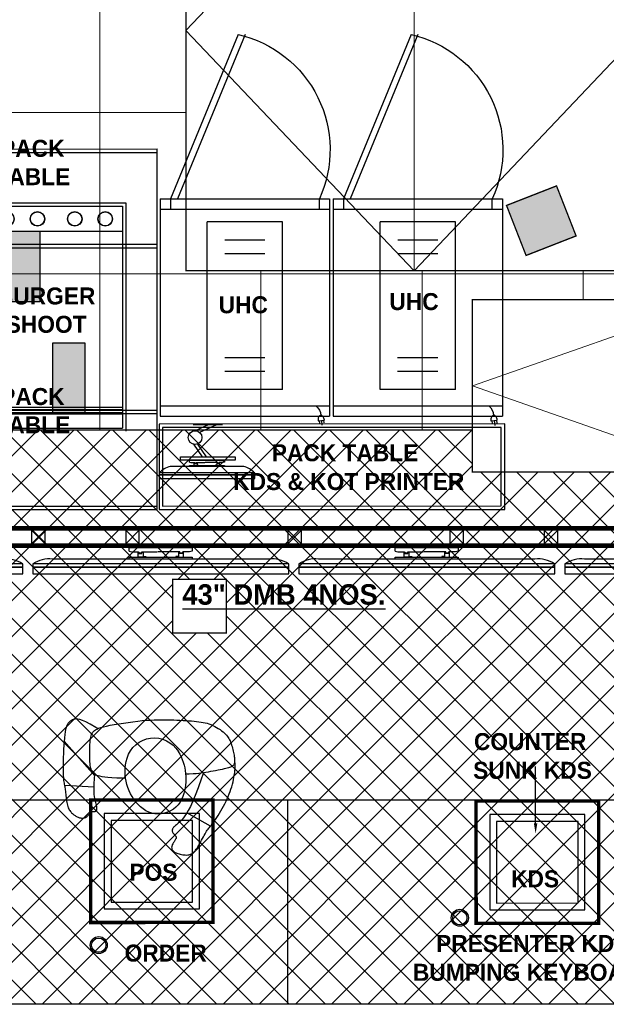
# Model space of a CAD drawing. Header units: millimetres. Extents: x -115221 to 194496, y -122556 to 375476.
# Tile 115 of 169: x 103062 to 105246, y 21552 to 25219. Entities that reach past the tile are written whole.
import ezdxf

# ---------------------------------------------------------------- set-up
doc = ezdxf.new("R2010")
doc.units = ezdxf.units.MM
doc.layers.add('Ceiling', color=6, linetype='Continuous', lineweight=13)
for name, color, linetype in [('FUR R0', 8, 'Continuous'), ('WWDS CEILING', 8, 'Continuous'), ('WWDS FURNITURE LAYOUT', 8, 'Continuous')]:
    doc.layers.add(name, color=color, linetype=linetype)
doc.styles.add('ATTR', font='romans.shx', dxfattribs={"width": 0.8, "height": 0.699999})
doc.styles.add('har', font='GOTHICB.TTF')
pattern_1 = [(45, (-1707285.6, -2853039.39), (-67.351921, 67.351921), []), (135, (-1707285.6, -2853039.39), (-67.351921, -67.351921), [])]

# ---------------------------------------------------------------- blocks, each defined once
blk = doc.blocks.new('Hot Hold')
at = {"layer": 'FUR R0'}
for p, q in [((0, -802.7), (0, 0)), ((0, 0), (625.7, 0)), ((583.1, 17.5), (606.8, 15)), ((587.2, 17.1), (588.3, 27.1)), ((595.4, 16.2), (597.2, 34.2)), ((603.5, 15.4), (604.6, 25.5)), ((625.7, -802.7), (625.7, 0)), ((0, -37.9), (625.7, -37.9)), ((173.8, -98), (173.8, -717.4)), ((451.9, -98), (173.8, -98)), ((451.9, -98), (451.9, -717.4)), ((386.7, -165.1), (238.6, -165.1)), ((386.7, -215.6), (238.6, -215.6)), ((386.7, -599.7), (238.6, -599.7)), ((386.7, -650.2), (238.6, -650.2)), ((451.9, -717.4), (173.8, -717.4)), ((0, -764.8), (625.7, -764.8)), ((37.9, -802.7), (37.9, -764.8)), ((587.8, -764.8), (587.8, -802.7)), ((0, -802.7), (625.7, -802.7)), ((287.9, -1409.4), (37.9, -802.7)), ((313.2, -1409.4), (63.2, -802.7))]:
    blk.add_line(p, q, dxfattribs=at)
blk.add_lwpolyline([(606.8, 15, -0.063324), (605.1, 7.6, -0.07639), (602, 2, -0.107132), (597.4, -1.9, -0.14755), (593, -2.7, -0.14755), (588.9, -1, -0.107132), (585.2, 3.7, -0.07639), (583.3, 9.8, -0.063324), (583.1, 17.5, -0.063324)], format="xyb", dxfattribs=at)
for centre, radius, start, end in [((548.5, -2.3), 44.5, 306.852, 359.4417), ((191.3, -984.2), 436.1, 282.7991, 24.6016)]:
    blk.add_arc(centre, radius, start, end, dxfattribs=at)
blk = doc.blocks.new('wW')
at = {"layer": 'FUR R0'}
h = blk.add_hatch(color=256, dxfattribs=at)
h.dxf.hatch_style = 1
h.paths.add_polyline_path([(31531.51, -4490.81), (31536.21, -4490.81), (31536.21, -4501.19), (31531.51, -4501.19)])
h = blk.add_hatch(color=256, dxfattribs=at)
h.dxf.hatch_style = 1
h.paths.add_polyline_path([(31538.11, -4507.21), (31542.82, -4507.21), (31542.82, -4517.58), (31538.11, -4517.58)])
for p, q in [((31519.4, -4478.73), (31519.4, -4531.72)), ((31553.45, -4531.72), (31553.45, -4478.73)), ((31526.83, -4486.66), (31548.83, -4486.66)), ((31526.83, -4486.66), (31526.83, -4519.74)), ((31527.28, -4487.12), (31548.38, -4487.12)), ((31527.28, -4487.12), (31527.28, -4519.76)), ((31548.38, -4487.12), (31548.38, -4519.76)), ((31548.83, -4486.66), (31548.83, -4520.21)), ((31548.83, -4487.12), (31548.83, -4519.76)), ((31527.28, -4490.81), (31548.38, -4490.81)), ((31527.28, -4516.69), (31548.38, -4516.69)), ((31527.28, -4517.01), (31548.38, -4517.01)), ((31527.28, -4517.47), (31548.38, -4517.47)), ((31527.28, -4517.67), (31548.38, -4517.67)), ((31527.28, -4519.76), (31548.38, -4519.76))]:
    blk.add_line(p, q, dxfattribs=at)
for points in [[(31553.45, -4493.29), (31519.4, -4493.29), (31519.4, -4478.73), (31553.45, -4478.73)], [(31553.45, -4492.79), (31519.9, -4492.79), (31519.9, -4479.23), (31553.45, -4479.23)], [(31553.45, -4517.17), (31519.4, -4517.17), (31519.4, -4531.72), (31553.45, -4531.72)], [(31553.45, -4517.67), (31519.81, -4517.67), (31519.81, -4531.22), (31553.45, -4531.22)]]:
    blk.add_lwpolyline(points, dxfattribs=at)
for points in [[(31526.83, -4519.74), (31524.94, -4519.74), (31524.94, -4488.92), (31526.83, -4488.92)], [(31531.51, -4490.81), (31536.21, -4490.81), (31536.21, -4501.19), (31531.51, -4501.19)], [(31538.11, -4507.21), (31542.82, -4507.21), (31542.82, -4517.58), (31538.11, -4517.58)]]:
    blk.add_lwpolyline(points, close=True, dxfattribs=at)
for centre, radius in [((31531.37, -4489.01), 1.07), ((31531.37, -4489.01), 1.03), ((31535.86, -4489.01), 1.07), ((31535.86, -4489.01), 1.03), ((31541.34, -4489.01), 1.07), ((31541.34, -4489.01), 1.03), ((31545.83, -4489.01), 1.07), ((31545.83, -4489.01), 1.03), ((31529.26, -4495.01), 1.07), ((31529.26, -4495.01), 1.03)]:
    blk.add_circle(centre, radius, dxfattribs=at)
at = {"layer": 'FUR R0', "char_height": 2.5, "attachment_point": 9, "style": 'har'}
for s, insert, width in [('\\pxqc;{\\fCentury Gothic|b1|i0|c0|p34;\\C0;PACK TABLE}', (31544.93, -4484.05, 0), 19.6341), ('\\pxqc;{\\fCentury Gothic|b1|i0|c0|p34;BURGER SHOOT}', (31549.89, -4505.79, 0), 25.512), ('\\pxqc;{\\fCentury Gothic|b1|i0|c0|p34;\\C0;PACK TABLE}', (31544.93, -4520.54, 0), 19.6341)]:
    blk.add_mtext(s, dxfattribs=dict(at, insert=insert, width=width))
blk = doc.blocks.new('JSDJNB')
at = {"layer": 'FUR R0'}
h = blk.add_hatch(dxfattribs=at)
h.set_pattern_fill('ANSI31', color=256, angle=90)
h.set_pattern_definition([(135, (184504.06984, -52712.82564), (-0.08838834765, -0.08838834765), [])])
h.paths.add_polyline_path([(255108.09, -67411.99), (255108.09, -67409.99), (254955.77, -67409.99), (254955.77, -67411.99)], flags=16)
h.paths.add_polyline_path([(255108.59, -67412.49), (255108.59, -67409.49), (254955.27, -67409.49), (254955.27, -67412.49)])
for p, q in [((255007.67, -67413.07), (255007.67, -67412.54)), ((255007.67, -67412.54), (255016.93, -67412.54)), ((255016.93, -67412.54), (255016.93, -67413.07)), ((255046.67, -67413.07), (255046.67, -67412.54)), ((255046.67, -67412.54), (255055.93, -67412.54)), ((255055.93, -67412.54), (255055.93, -67413.07)), ((255028.16, -67414.23), (254996.44, -67414.23)), ((255067.16, -67414.23), (255035.44, -67414.23)), ((255106.16, -67414.23), (255074.44, -67414.23))]:
    blk.add_line(p, q, dxfattribs=at)
for points in [[(255108.59, -67412.49), (255108.59, -67409.49), (254955.27, -67409.49), (254955.27, -67412.49)], [(255108.09, -67411.99), (255108.09, -67409.99), (254955.77, -67409.99), (254955.77, -67411.99)], [(254995.35, -67409.99), (254993.35, -67409.99), (254993.35, -67411.99), (254995.35, -67411.99)], [(255009.16, -67409.99), (255007.16, -67409.99), (255007.16, -67411.99), (255009.16, -67411.99)], [(255032.93, -67409.99), (255030.93, -67409.99), (255030.93, -67411.99), (255032.93, -67411.99)], [(255056.7, -67409.99), (255054.7, -67409.99), (255054.7, -67411.99), (255056.7, -67411.99)], [(255070.51, -67409.99), (255068.51, -67409.99), (255068.51, -67411.99), (255070.51, -67411.99)], [(254992.06, -67414.93), (254954.55, -67414.93), (254954.55, -67415.41), (254992.06, -67415.41)], [(255031.06, -67414.93), (254993.55, -67414.93), (254993.55, -67415.41), (255031.06, -67415.41)], [(255016.93, -67414.23), (255007.67, -67414.23), (255007.67, -67413.95), (255016.93, -67413.95)], [(255070.06, -67414.93), (255032.55, -67414.93), (255032.55, -67415.41), (255070.06, -67415.41)], [(255055.93, -67414.23), (255046.67, -67414.23), (255046.67, -67413.95), (255055.93, -67413.95)], [(255109.06, -67414.93), (255071.55, -67414.93), (255071.55, -67415.41), (255109.06, -67415.41)], [(254954.55, -67415.41), (254954.55, -67416.38), (254992.06, -67416.38), (254992.06, -67415.41)], [(254993.55, -67415.41), (254993.55, -67416.38), (255031.06, -67416.38), (255031.06, -67415.41)], [(255032.55, -67415.41), (255032.55, -67416.38), (255070.06, -67416.38), (255070.06, -67415.41)], [(255071.55, -67415.41), (255071.55, -67416.38), (255109.06, -67416.38), (255109.06, -67415.41)]]:
    blk.add_lwpolyline(points, close=True, dxfattribs=at)
for points in [[(254993.35, -67409.99), (254995.35, -67411.99)], [(254995.35, -67409.99), (254993.35, -67411.99)], [(255007.16, -67409.99), (255009.16, -67411.99)], [(255009.16, -67409.99), (255007.16, -67411.99)], [(255030.93, -67409.99), (255032.93, -67411.99)], [(255032.93, -67409.99), (255030.93, -67411.99)], [(255054.7, -67409.99), (255056.7, -67411.99)], [(255056.7, -67409.99), (255054.7, -67411.99)], [(255068.51, -67409.99), (255070.51, -67411.99)], [(255070.51, -67409.99), (255068.51, -67411.99)], [(255007.67, -67413.07), (255008.08, -67413.18), (255009.06, -67413.18), (255009.06, -67413.26), (255009.19, -67413.26), (255009.19, -67413.31), (255009.06, -67413.31), (255009.06, -67413.38), (255009.52, -67413.38), (255009.52, -67413.31), (255009.44, -67413.31), (255009.44, -67413.26), (255009.52, -67413.26), (255009.52, -67413.18), (255011.78, -67413.18)], [(255008.97, -67413.95), (255008.97, -67413.22), (255009.05, -67413.22), (255009.05, -67413.28), (255009.17, -67413.28), (255009.17, -67413.3), (255009.05, -67413.3), (255009.05, -67413.39), (255009.54, -67413.39), (255009.54, -67413.31), (255009.45, -67413.31), (255009.45, -67413.27), (255009.54, -67413.27), (255009.54, -67413.2), (255009.7, -67413.2), (255009.7, -67413.87), (255010.1, -67413.87), (255010.1, -67413.95), (255008.97, -67413.95)], [(255016.93, -67413.07), (255016.52, -67413.18), (255015.54, -67413.18), (255015.54, -67413.26), (255015.42, -67413.26), (255015.42, -67413.31), (255015.54, -67413.31), (255015.54, -67413.38), (255015.08, -67413.38), (255015.08, -67413.31), (255015.16, -67413.31), (255015.16, -67413.26), (255015.08, -67413.26), (255015.08, -67413.18), (255011.86, -67413.18)], [(255015.64, -67413.95), (255015.64, -67413.22), (255015.56, -67413.22), (255015.56, -67413.28), (255015.43, -67413.28), (255015.43, -67413.3), (255015.56, -67413.3), (255015.56, -67413.39), (255015.06, -67413.39), (255015.06, -67413.31), (255015.15, -67413.31), (255015.15, -67413.27), (255015.06, -67413.27), (255015.06, -67413.2), (255014.91, -67413.2), (255014.91, -67413.87), (255014.5, -67413.87), (255014.5, -67413.95), (255015.64, -67413.95)], [(255046.67, -67413.07), (255047.08, -67413.18), (255048.06, -67413.18), (255048.06, -67413.26), (255048.19, -67413.26), (255048.19, -67413.31), (255048.06, -67413.31), (255048.06, -67413.38), (255048.52, -67413.38), (255048.52, -67413.31), (255048.44, -67413.31), (255048.44, -67413.26), (255048.52, -67413.26), (255048.52, -67413.18), (255050.78, -67413.18)], [(255047.97, -67413.95), (255047.97, -67413.22), (255048.05, -67413.22), (255048.05, -67413.28), (255048.17, -67413.28), (255048.17, -67413.3), (255048.05, -67413.3), (255048.05, -67413.39), (255048.54, -67413.39), (255048.54, -67413.31), (255048.45, -67413.31), (255048.45, -67413.27), (255048.54, -67413.27), (255048.54, -67413.2), (255048.7, -67413.2), (255048.7, -67413.87), (255049.1, -67413.87), (255049.1, -67413.95), (255047.97, -67413.95)], [(255055.93, -67413.07), (255055.52, -67413.18), (255054.54, -67413.18), (255054.54, -67413.26), (255054.42, -67413.26), (255054.42, -67413.31), (255054.54, -67413.31), (255054.54, -67413.38), (255054.08, -67413.38), (255054.08, -67413.31), (255054.16, -67413.31), (255054.16, -67413.26), (255054.08, -67413.26), (255054.08, -67413.18), (255050.86, -67413.18)], [(255054.64, -67413.95), (255054.64, -67413.22), (255054.56, -67413.22), (255054.56, -67413.28), (255054.43, -67413.28), (255054.43, -67413.3), (255054.56, -67413.3), (255054.56, -67413.39), (255054.06, -67413.39), (255054.06, -67413.31), (255054.15, -67413.31), (255054.15, -67413.27), (255054.06, -67413.27), (255054.06, -67413.2), (255053.91, -67413.2), (255053.91, -67413.87), (255053.5, -67413.87), (255053.5, -67413.95), (255054.64, -67413.95)]]:
    blk.add_lwpolyline(points, dxfattribs=at)
for centre, start, end in [((254989.64, -67418.56), 56.4114, 96.3564), ((254995.96, -67418.56), 83.6436, 123.5886), ((255028.64, -67418.56), 56.4114, 96.3564), ((255034.96, -67418.56), 83.6436, 123.5886), ((255067.64, -67418.56), 56.4114, 96.3564), ((255073.96, -67418.56), 83.6436, 123.5886)]:
    blk.add_arc(centre, 4.36, start, end, dxfattribs=at)
at = {"layer": 'FUR R0', "style": 'har'}
blk.add_text('%%U43" DMB 4NOS.', height=3, dxfattribs=at).set_placement((255015.47, -67420.92))
blk = doc.blocks.new('sd sd fsd')
at = {"layer": 'FUR R0'}
for p, q in [((-562151.56, -31360.39), (-562165.56, -31360.39)), ((-562165.56, -31360.39), (-562165.56, -31360.93)), ((-562151.56, -31360.93), (-562165.56, -31360.93)), ((-562165.56, -31360.93), (-562165.56, -31361.2)), ((-562165.56, -31360.93), (-562151.56, -31360.93)), ((-562165.56, -31361.2), (-562151.56, -31361.2)), ((-562151.56, -31360.93), (-562151.56, -31360.39)), ((-562151.56, -31361.2), (-562151.56, -31360.93)), ((-562163.95, -31362.14), (-562153.18, -31362.14)), ((-562161.15, -31362.14), (-562155.98, -31362.14)), ((-562161.15, -31362.3), (-562161.15, -31362.14)), ((-562155.98, -31362.3), (-562161.15, -31362.3)), ((-562161.15, -31362.79), (-562160.92, -31362.73)), ((-562161.15, -31363.08), (-562161.15, -31362.79)), ((-562160.92, -31362.73), (-562160.37, -31362.73)), ((-562160.42, -31362.3), (-562160.42, -31362.71)), ((-562159.79, -31362.3), (-562160.42, -31362.3)), ((-562160.42, -31362.71), (-562160.38, -31362.71)), ((-562160.38, -31362.66), (-562160.38, -31362.61)), ((-562160.38, -31362.61), (-562160.1, -31362.61)), ((-562160.31, -31362.66), (-562160.38, -31362.66)), ((-562160.38, -31362.71), (-562160.38, -31362.67)), ((-562160.38, -31362.67), (-562160.31, -31362.67)), ((-562160.37, -31362.65), (-562160.37, -31362.62)), ((-562160.37, -31362.62), (-562160.11, -31362.62)), ((-562160.3, -31362.65), (-562160.37, -31362.65)), ((-562160.37, -31362.73), (-562160.37, -31362.68)), ((-562160.37, -31362.68), (-562160.3, -31362.68)), ((-562160.31, -31362.67), (-562160.31, -31362.66)), ((-562160.3, -31362.68), (-562160.3, -31362.65)), ((-562160.11, -31362.65), (-562160.16, -31362.65)), ((-562160.16, -31362.65), (-562160.16, -31362.68)), ((-562160.16, -31362.68), (-562160.11, -31362.68)), ((-562160.1, -31362.66), (-562160.15, -31362.66)), ((-562160.15, -31362.66), (-562160.15, -31362.67)), ((-562160.15, -31362.67), (-562160.1, -31362.67)), ((-562160.11, -31362.62), (-562160.11, -31362.65)), ((-562160.11, -31362.68), (-562160.11, -31362.73)), ((-562160.11, -31362.73), (-562158.31, -31362.73)), ((-562160.1, -31362.61), (-562160.1, -31362.66)), ((-562160.1, -31362.67), (-562160.1, -31362.72)), ((-562160.1, -31362.72), (-562160.02, -31362.72)), ((-562160.02, -31362.72), (-562160.02, -31362.34)), ((-562160.02, -31362.34), (-562159.79, -31362.34)), ((-562159.79, -31362.34), (-562159.79, -31362.3)), ((-562157.01, -31362.73), (-562158.27, -31362.73)), ((-562157.33, -31362.34), (-562157.33, -31362.3)), ((-562157.33, -31362.3), (-562156.7, -31362.3)), ((-562157.11, -31362.34), (-562157.33, -31362.34)), ((-562157.11, -31362.72), (-562157.11, -31362.34)), ((-562157.02, -31362.72), (-562157.11, -31362.72)), ((-562156.74, -31362.61), (-562157.02, -31362.61)), ((-562157.02, -31362.61), (-562157.02, -31362.66)), ((-562157.02, -31362.66), (-562156.97, -31362.66)), ((-562156.97, -31362.67), (-562157.02, -31362.67)), ((-562157.02, -31362.67), (-562157.02, -31362.72)), ((-562156.75, -31362.62), (-562157.01, -31362.62)), ((-562157.01, -31362.62), (-562157.01, -31362.65)), ((-562157.01, -31362.65), (-562156.96, -31362.65)), ((-562156.96, -31362.68), (-562157.01, -31362.68)), ((-562157.01, -31362.68), (-562157.01, -31362.73)), ((-562156.97, -31362.66), (-562156.97, -31362.67)), ((-562156.96, -31362.65), (-562156.96, -31362.68)), ((-562156.82, -31362.68), (-562156.82, -31362.65)), ((-562156.82, -31362.65), (-562156.75, -31362.65)), ((-562156.75, -31362.68), (-562156.82, -31362.68)), ((-562156.81, -31362.67), (-562156.81, -31362.66)), ((-562156.81, -31362.66), (-562156.74, -31362.66)), ((-562156.74, -31362.67), (-562156.81, -31362.67)), ((-562156.75, -31362.65), (-562156.75, -31362.62)), ((-562156.75, -31362.73), (-562156.75, -31362.68)), ((-562156.21, -31362.73), (-562156.75, -31362.73)), ((-562156.74, -31362.66), (-562156.74, -31362.61)), ((-562156.74, -31362.71), (-562156.74, -31362.67)), ((-562156.7, -31362.71), (-562156.74, -31362.71)), ((-562156.7, -31362.3), (-562156.7, -31362.71)), ((-562155.98, -31362.79), (-562156.21, -31362.73)), ((-562155.98, -31362.14), (-562155.98, -31362.3)), ((-562155.98, -31362.79), (-562155.98, -31363.08)), ((-562162.7, -31363.08), (-562154.7, -31363.08)), ((-562162.7, -31363.58), (-562162.7, -31363.08)), ((-562154.7, -31363.58), (-562162.7, -31363.58)), ((-562155.98, -31363.08), (-562161.15, -31363.08)), ((-562157.18, -31365.44), (-562158.44, -31363.58)), ((-562156.6, -31365.41), (-562157.84, -31363.58)), ((-562154.7, -31363.08), (-562154.7, -31363.58)), ((-562159.94, -31368.27), (-562157.48, -31367.13)), ((-562160.86, -31368.27), (-562156.56, -31368.27)), ((-562160.86, -31368.27), (-562156.56, -31368.27)), ((-562158.75, -31368.27), (-562156.83, -31367.38))]:
    blk.add_line(p, q, dxfattribs=at)
blk.add_circle((-562156.82, -31366.38), 1, dxfattribs=at)
for centre, start, end in [((-562163.28, -31359.15), 221.9552, 257.5319), ((-562153.84, -31359.15), 282.4681, 318.0448)]:
    blk.add_arc(centre, 3.06, start, end, dxfattribs=at)
blk = doc.blocks.new('Person 8 Man Standing PV')
for p, q in [((-2.09, 11.48), (-1.76, 11.53)), ((-1.76, 11.53), (-1.43, 11.57)), ((-1.43, 11.57), (-1.11, 11.6)), ((-1.11, 11.6), (-0.78, 11.62)), ((-0.78, 11.62), (-0.45, 11.61)), ((-0.45, 11.61), (-0.08, 11.54)), ((-0.1, 11.52), (-0.21, 11.51)), ((0.03, 11.52), (-0.1, 11.52)), ((-0.08, 11.54), (-0.04, 11.52)), ((0.16, 11.52), (0.03, 11.52)), ((0.31, 11.52), (0.16, 11.52)), ((0.47, 11.5), (0.31, 11.52)), ((-6.62, 9.91), (-6.26, 10.1)), ((-6.26, 10.1), (-5.91, 10.28)), ((-5.91, 10.28), (-5.55, 10.44)), ((-5.55, 10.44), (-5.19, 10.6)), ((-5.19, 10.6), (-4.83, 10.74)), ((-4.83, 10.74), (-4.48, 10.87)), ((-4.48, 10.87), (-4.12, 10.99)), ((-4.12, 10.99), (-3.78, 11.1)), ((-3.78, 11.1), (-3.43, 11.2)), ((-3.43, 11.2), (-3.09, 11.29)), ((-3.09, 11.29), (-2.75, 11.36)), ((-2.75, 11.36), (-2.42, 11.43)), ((-2.42, 11.43), (-2.09, 11.48)), ((-1.12, 10.23), (-1.18, 9.99)), ((-1.07, 10.44), (-1.12, 10.23)), ((-1.02, 10.62), (-1.07, 10.44)), ((-0.96, 10.78), (-1.02, 10.62)), ((-0.91, 10.91), (-0.96, 10.78)), ((-0.86, 11.03), (-0.91, 10.91)), ((-0.8, 11.13), (-0.86, 11.03)), ((-0.75, 11.22), (-0.8, 11.13)), ((-0.69, 11.29), (-0.75, 11.22)), ((-0.62, 11.35), (-0.69, 11.29)), ((-0.56, 11.4), (-0.62, 11.35)), ((-0.48, 11.44), (-0.56, 11.4)), ((-0.4, 11.47), (-0.48, 11.44)), ((-0.31, 11.49), (-0.4, 11.47)), ((-0.21, 11.51), (-0.31, 11.49)), ((0.63, 11.48), (0.47, 11.5)), ((0.82, 11.46), (0.63, 11.48)), ((1.01, 11.42), (0.82, 11.46)), ((1.21, 11.38), (1.01, 11.42)), ((1.43, 11.33), (1.21, 11.38)), ((1.65, 11.28), (1.43, 11.33)), ((1.87, 11.22), (1.65, 11.28)), ((2.09, 11.15), (1.87, 11.22)), ((2.31, 11.09), (2.09, 11.15)), ((2.52, 11.01), (2.31, 11.09)), ((2.72, 10.94), (2.52, 11.01)), ((2.91, 10.86), (2.72, 10.94)), ((3.09, 10.78), (2.91, 10.86)), ((3.26, 10.69), (3.09, 10.78)), ((3.42, 10.59), (3.26, 10.69)), ((3.58, 10.48), (3.42, 10.59)), ((3.74, 10.35), (3.58, 10.48)), ((3.9, 10.2), (3.74, 10.35)), ((4.06, 10.03), (3.9, 10.2)), ((-8.84, 8.53), (-8.58, 8.71)), ((-8.58, 8.71), (-8.3, 8.9)), ((-8.3, 8.9), (-7.99, 9.1)), ((-7.99, 9.1), (-7.67, 9.31)), ((-7.67, 9.31), (-7.33, 9.52)), ((-7.33, 9.52), (-6.98, 9.72)), ((-6.98, 9.72), (-6.62, 9.91)), ((-1.44, 8.75), (-1.5, 8.39)), ((-1.37, 9.1), (-1.44, 8.75)), ((-1.31, 9.42), (-1.37, 9.1)), ((-1.24, 9.72), (-1.31, 9.42)), ((-1.18, 9.99), (-1.24, 9.72)), ((4.23, 9.84), (4.06, 10.03)), ((4.4, 9.62), (4.23, 9.84)), ((4.57, 9.39), (4.4, 9.62)), ((4.73, 9.14), (4.57, 9.39)), ((4.89, 8.88), (4.73, 9.14)), ((5.04, 8.61), (4.89, 8.88)), ((-10.68, 7.2), (-10.48, 7.31)), ((-10.48, 7.31), (-10.3, 7.43)), ((-10.3, 7.43), (-10.14, 7.53)), ((-10.14, 7.53), (-9.99, 7.64)), ((-9.99, 7.64), (-9.86, 7.74)), ((-9.86, 7.74), (-9.73, 7.85)), ((-9.73, 7.85), (-9.59, 7.96)), ((-9.59, 7.96), (-9.44, 8.08)), ((-9.53, 8.01), (-7.59, 4.55)), ((-9.44, 8.08), (-9.27, 8.21)), ((-9.27, 8.21), (-9.07, 8.36)), ((-9.07, 8.36), (-8.84, 8.53)), ((-1.69, 7.3), (-1.75, 6.96)), ((-1.63, 7.66), (-1.69, 7.3)), ((-1.57, 8.02), (-1.63, 7.66)), ((-1.5, 8.39), (-1.57, 8.02)), ((5.18, 8.34), (5.04, 8.61)), ((5.3, 8.06), (5.18, 8.34)), ((5.4, 7.78), (5.3, 8.06)), ((5.49, 7.5), (5.4, 7.78)), ((5.57, 7.22), (5.49, 7.5)), ((5.63, 6.92), (5.57, 7.22)), ((-13.16, 5.73), (-13.04, 5.82)), ((-13.04, 5.82), (-12.9, 5.92)), ((-12.9, 5.92), (-12.75, 6.02)), ((-12.75, 6.02), (-12.59, 6.13)), ((-12.59, 6.13), (-12.42, 6.23)), ((-12.42, 6.23), (-12.23, 6.34)), ((-12.23, 6.34), (-12.03, 6.46)), ((-12.03, 6.46), (-11.81, 6.58)), ((-11.81, 6.58), (-11.59, 6.7)), ((-11.59, 6.7), (-11.36, 6.82)), ((-11.36, 6.82), (-11.13, 6.95)), ((-11.13, 6.95), (-10.9, 7.07)), ((-10.9, 7.07), (-10.68, 7.2)), ((-5.07, 5.76), (-5.97, 5.38)), ((-3.94, 6.2), (-5.07, 5.76)), ((-2.55, 6.7), (-3.94, 6.2)), ((-1.75, 6.98), (-2.55, 6.7)), ((-1.88, 5.91), (-1.91, 5.44)), ((-1.84, 6.29), (-1.88, 5.91)), ((-1.8, 6.63), (-1.84, 6.29)), ((-1.75, 6.96), (-1.8, 6.63)), ((5.68, 6.62), (5.63, 6.92)), ((5.73, 6.3), (5.68, 6.62)), ((5.77, 5.96), (5.73, 6.3)), ((5.8, 5.61), (5.77, 5.96)), ((-13.77, 4.49), (-13.76, 4.66)), ((-13.76, 4.31), (-13.77, 4.49)), ((-13.76, 4.66), (-13.74, 4.81)), ((-13.74, 4.81), (-13.71, 4.95)), ((-13.71, 4.95), (-13.66, 5.08)), ((-13.66, 5.08), (-13.61, 5.2)), ((-13.61, 5.2), (-13.54, 5.32)), ((-13.54, 5.32), (-13.46, 5.42)), ((-13.46, 5.42), (-13.37, 5.53)), ((-13.37, 5.53), (-13.27, 5.63)), ((-13.27, 5.63), (-13.16, 5.73)), ((-7.69, 4.49), (-8.05, 4.25)), ((-7.25, 4.75), (-7.69, 4.49)), ((-6.69, 5.05), (-7.25, 4.75)), ((-5.97, 5.38), (-6.69, 5.05)), ((-1.94, 4.87), (-1.95, 4.37)), ((-1.91, 5.44), (-1.94, 4.87)), ((5.84, 5.23), (5.8, 5.61)), ((5.87, 4.83), (5.84, 5.23)), ((5.9, 4.42), (5.87, 4.83)), ((5.92, 3.99), (5.9, 4.42)), ((-13.75, 4.12), (-13.76, 4.31)), ((-13.73, 3.94), (-13.75, 4.12)), ((-13.7, 3.75), (-13.73, 3.94)), ((-13.66, 3.57), (-13.7, 3.75)), ((-13.61, 3.39), (-13.66, 3.57)), ((-13.56, 3.23), (-13.61, 3.39)), ((-13.51, 3.08), (-13.56, 3.23)), ((-13.45, 2.95), (-13.51, 3.08)), ((-13.39, 2.84), (-13.45, 2.95)), ((-11.47, 2.89), (-11.55, 2.85)), ((-11.4, 2.93), (-11.47, 2.89)), ((-11.33, 2.96), (-11.4, 2.93)), ((-11.26, 2.98), (-11.33, 2.96)), ((-11.2, 2.98), (-11.26, 2.98)), ((-11.15, 2.98), (-11.2, 2.98)), ((-11.09, 2.97), (-11.15, 2.98)), ((-11.04, 2.95), (-11.09, 2.97)), ((-10.99, 2.91), (-11.04, 2.95)), ((-10.94, 2.87), (-10.99, 2.91)), ((-9.45, 2.88), (-9.54, 2.78)), ((-9.35, 3), (-9.45, 2.88)), ((-9.25, 3.14), (-9.35, 3)), ((-9.12, 3.29), (-9.25, 3.14)), ((-8.98, 3.45), (-9.12, 3.29)), ((-8.8, 3.63), (-8.98, 3.45)), ((-8.6, 3.82), (-8.8, 3.63)), ((-8.35, 4.03), (-8.6, 3.82)), ((-8.05, 4.25), (-8.35, 4.03)), ((5.95, 3.54), (5.92, 3.99)), ((5.97, 3.09), (5.95, 3.54)), ((5.99, 2.64), (5.97, 3.09)), ((-13.33, 2.73), (-13.39, 2.84)), ((-13.26, 2.64), (-13.33, 2.73)), ((-13.19, 2.57), (-13.26, 2.64)), ((-13.12, 2.5), (-13.19, 2.57)), ((-13.04, 2.44), (-13.12, 2.5)), ((-12.97, 2.4), (-13.04, 2.44)), ((-12.89, 2.36), (-12.97, 2.4)), ((-12.81, 2.33), (-12.89, 2.36)), ((-12.72, 2.32), (-12.81, 2.33)), ((-12.64, 2.31), (-12.72, 2.32)), ((-12.55, 2.32), (-12.64, 2.31)), ((-12.45, 2.34), (-12.55, 2.32)), ((-12.36, 2.37), (-12.45, 2.34)), ((-12.26, 2.41), (-12.36, 2.37)), ((-12.15, 2.47), (-12.26, 2.41)), ((-12.05, 2.53), (-12.15, 2.47)), ((-11.94, 2.59), (-12.05, 2.53)), ((-11.84, 2.66), (-11.94, 2.59)), ((-11.74, 2.73), (-11.84, 2.66)), ((-11.64, 2.79), (-11.74, 2.73)), ((-11.55, 2.85), (-11.64, 2.79)), ((-10.89, 2.83), (-10.94, 2.87)), ((-10.84, 2.77), (-10.89, 2.83)), ((-10.78, 2.72), (-10.84, 2.77)), ((-10.73, 2.67), (-10.78, 2.72)), ((-10.68, 2.61), (-10.73, 2.67)), ((-10.62, 2.56), (-10.68, 2.61)), ((-10.56, 2.52), (-10.62, 2.56)), ((-10.5, 2.48), (-10.56, 2.52)), ((-10.43, 2.44), (-10.5, 2.48)), ((-10.37, 2.42), (-10.43, 2.44)), ((-10.3, 2.4), (-10.37, 2.42)), ((-10.23, 2.39), (-10.3, 2.4)), ((-10.16, 2.39), (-10.23, 2.39)), ((-10.09, 2.4), (-10.16, 2.39)), ((-10.02, 2.42), (-10.09, 2.4)), ((-9.94, 2.45), (-10.02, 2.42)), ((-9.87, 2.49), (-9.94, 2.45)), ((-9.79, 2.54), (-9.87, 2.49)), ((-9.71, 2.61), (-9.79, 2.54)), ((-9.63, 2.68), (-9.71, 2.61)), ((-9.54, 2.78), (-9.63, 2.68)), ((6, 2.18), (5.99, 2.64)), ((6.02, 1.72), (6, 2.18)), ((6.02, 1.25), (6.02, 1.72)), ((6, -0.24), (6.02, 0.28)), ((6.02, 0.77), (6.02, 1.25)), ((6.02, 0.28), (6.02, 0.77)), ((5.88, -1.98), (5.93, -1.36)), ((5.93, -1.36), (5.97, -0.78)), ((5.97, -0.78), (6, -0.24)), ((5.72, -3.33), (5.81, -2.64)), ((5.81, -2.64), (5.88, -1.98)), ((5.53, -4.74), (5.63, -4.04)), ((5.63, -4.04), (5.72, -3.33)), ((-2.56, -4.42), (-2.55, -4.86)), ((-2.55, -4.86), (-2.52, -5.71)), ((-2.52, -5.71), (-2.48, -6.42)), ((5.31, -6.07), (5.42, -5.42)), ((5.42, -5.42), (5.53, -4.74)), ((-2.48, -6.42), (-2.43, -7)), ((-2.43, -7), (-2.37, -7.47)), ((5.09, -7.2), (5.2, -6.67)), ((5.2, -6.67), (5.31, -6.07)), ((-7.2, -8.64), (-7.14, -8.62)), ((-7.14, -8.62), (-7.06, -8.61)), ((-7.06, -8.61), (-6.97, -8.6)), ((-6.97, -8.6), (-6.88, -8.6)), ((-6.88, -8.6), (-6.78, -8.61)), ((-6.78, -8.61), (-6.67, -8.63)), ((-6.67, -8.63), (-6.55, -8.66)), ((-2.37, -7.47), (-2.32, -7.85)), ((-2.32, -7.85), (-2.25, -8.16)), ((-2.25, -8.16), (-2.19, -8.4)), ((-2.19, -8.4), (-2.13, -8.61)), ((-2.13, -8.61), (-2.07, -8.77)), ((4.54, -8.82), (4.66, -8.61)), ((4.66, -8.61), (4.77, -8.35)), ((4.72, -8.47), (4.9, -8.77)), ((4.77, -8.35), (4.87, -8.04)), ((4.87, -8.04), (4.98, -7.66)), ((4.98, -7.66), (5.09, -7.2)), ((-8.16, -10.09), (-8.1, -10.02)), ((-8.1, -10.02), (-8.04, -9.96)), ((-8.04, -9.96), (-7.97, -9.9)), ((-7.97, -9.9), (-7.9, -9.84)), ((-7.9, -9.84), (-7.82, -9.79)), ((-7.82, -9.79), (-7.75, -9.74)), ((-7.75, -9.74), (-7.68, -9.7)), ((-7.68, -9.7), (-7.62, -9.65)), ((-7.62, -9.65), (-7.56, -9.61)), ((-7.56, -9.61), (-7.52, -9.56)), ((-7.52, -9.56), (-7.48, -9.52)), ((-7.48, -9.52), (-7.45, -9.47)), ((-7.45, -9.47), (-7.43, -9.42)), ((-7.43, -9.42), (-7.41, -9.37)), ((-7.41, -9.37), (-7.4, -9.32)), ((-7.4, -8.96), (-7.38, -8.91)), ((-7.4, -9.03), (-7.4, -8.96)), ((-7.39, -9.09), (-7.4, -9.03)), ((-7.4, -9.32), (-7.39, -9.26)), ((-7.39, -8.85), (-7.37, -8.8)), ((-7.38, -8.91), (-7.39, -8.85)), ((-7.39, -9.15), (-7.39, -9.09)), ((-7.39, -9.21), (-7.39, -9.15)), ((-7.39, -9.26), (-7.39, -9.21)), ((-7.37, -8.8), (-7.34, -8.75)), ((-7.34, -8.75), (-7.31, -8.71)), ((-7.31, -8.71), (-7.26, -8.67)), ((-7.26, -8.67), (-7.2, -8.64)), ((-6.55, -8.66), (-6.41, -8.69)), ((-6.41, -8.69), (-6.26, -8.73)), ((-6.26, -8.73), (-6.1, -8.77)), ((-6.1, -8.77), (-5.91, -8.81)), ((-5.91, -8.81), (-5.71, -8.86)), ((-5.71, -8.86), (-5.48, -8.91)), ((-5.48, -8.91), (-5.22, -8.96)), ((-5.22, -8.96), (-4.9, -9)), ((-4.9, -9), (-4.5, -9.03)), ((-4.5, -9.03), (-4, -9.03)), ((-4, -9.03), (-3.35, -9.01)), ((-3.55, -13.36), (-3.77, -9.02)), ((-3.35, -9.01), (-2.55, -8.95)), ((-2.55, -8.95), (-2.01, -8.89)), ((-2.17, -8.91), (2.88, -13.39)), ((-2.07, -8.77), (-2.01, -8.91)), ((-2.01, -8.91), (-1.94, -9.01)), ((-1.94, -9.01), (-1.87, -9.1)), ((-1.87, -9.1), (-1.8, -9.17)), ((-1.8, -9.17), (-1.72, -9.23)), ((-1.72, -9.23), (-1.64, -9.28)), ((-1.64, -9.28), (-1.56, -9.33)), ((-1.56, -9.33), (-1.46, -9.38)), ((-1.46, -9.38), (-1.35, -9.43)), ((-1.35, -9.43), (-1.22, -9.47)), ((-1.22, -9.47), (-1.07, -9.51)), ((-1.07, -9.51), (-0.88, -9.55)), ((-0.88, -9.55), (-0.67, -9.58)), ((-0.67, -9.58), (-0.41, -9.61)), ((-0.41, -9.61), (-0.11, -9.63)), ((-0.11, -9.63), (0.22, -9.65)), ((0.22, -9.65), (0.58, -9.66)), ((0.58, -9.66), (0.95, -9.66)), ((0.95, -9.66), (1.33, -9.66)), ((1.33, -9.66), (1.7, -9.65)), ((1.7, -9.65), (2.06, -9.64)), ((2.06, -9.64), (2.4, -9.63)), ((2.4, -9.63), (2.71, -9.61)), ((2.71, -9.61), (2.98, -9.58)), ((2.98, -9.58), (3.23, -9.55)), ((3.23, -9.55), (3.46, -9.51)), ((3.46, -9.51), (3.66, -9.46)), ((3.66, -9.46), (3.84, -9.39)), ((3.84, -9.39), (4.01, -9.32)), ((4.01, -9.32), (4.16, -9.23)), ((4.16, -9.23), (4.29, -9.12)), ((4.29, -9.12), (4.42, -8.98)), ((4.42, -8.98), (4.54, -8.82)), ((4.9, -8.77), (5.37, -9.59)), ((5.37, -9.59), (5.7, -10.24)), ((-8.36, -10.63), (-8.34, -10.53)), ((-8.36, -10.73), (-8.36, -10.63)), ((-8.36, -10.84), (-8.36, -10.73)), ((-8.34, -10.94), (-8.36, -10.84)), ((-8.34, -10.53), (-8.32, -10.44)), ((-8.32, -11.05), (-8.34, -10.94)), ((-8.32, -10.44), (-8.29, -10.34)), ((-8.3, -11.16), (-8.32, -11.05)), ((-8.26, -11.26), (-8.3, -11.16)), ((-8.29, -10.34), (-8.26, -10.25)), ((-8.26, -10.25), (-8.21, -10.17)), ((-8.22, -11.37), (-8.26, -11.26)), ((-8.17, -11.48), (-8.22, -11.37)), ((-8.21, -10.17), (-8.16, -10.09)), ((-8.12, -11.58), (-8.17, -11.48)), ((5.7, -10.24), (5.92, -10.73)), ((5.92, -10.73), (6.05, -11.11)), ((6.05, -11.11), (6.12, -11.39)), ((6.12, -11.39), (6.13, -11.6)), ((-8.06, -11.69), (-8.12, -11.58)), ((-8, -11.8), (-8.06, -11.69)), ((-7.93, -11.9), (-8, -11.8)), ((-7.86, -12), (-7.93, -11.9)), ((-7.78, -12.1), (-7.86, -12)), ((-7.69, -12.2), (-7.78, -12.1)), ((-7.59, -12.3), (-7.69, -12.2)), ((-7.49, -12.39), (-7.59, -12.3)), ((-7.38, -12.48), (-7.49, -12.39)), ((-7.26, -12.57), (-7.38, -12.48)), ((-7.13, -12.65), (-7.26, -12.57)), ((-6.99, -12.73), (-7.13, -12.65)), ((-6.84, -12.8), (-6.99, -12.73)), ((-6.67, -12.87), (-6.84, -12.8)), ((-6.48, -12.93), (-6.67, -12.87)), ((-6.28, -12.98), (-6.48, -12.93)), ((5.4, -12.88), (5.25, -12.96)), ((5.52, -12.8), (5.4, -12.88)), ((5.62, -12.71), (5.52, -12.8)), ((5.71, -12.62), (5.62, -12.71)), ((5.79, -12.52), (5.71, -12.62)), ((5.87, -12.42), (5.79, -12.52)), ((5.93, -12.31), (5.87, -12.42)), ((5.99, -12.19), (5.93, -12.31)), ((6.04, -12.06), (5.99, -12.19)), ((6.08, -11.92), (6.04, -12.06)), ((6.11, -11.77), (6.08, -11.92)), ((6.13, -11.6), (6.11, -11.77)), ((-6.07, -13.03), (-6.28, -12.98)), ((-5.83, -13.06), (-6.07, -13.03)), ((-5.59, -13.1), (-5.83, -13.06)), ((-5.35, -13.12), (-5.59, -13.1)), ((-5.11, -13.15), (-5.35, -13.12)), ((-4.87, -13.17), (-5.11, -13.15)), ((-4.65, -13.19), (-4.87, -13.17)), ((-4.43, -13.21), (-4.65, -13.19)), ((-4.24, -13.24), (-4.43, -13.21)), ((-4.06, -13.26), (-4.24, -13.24)), ((-3.9, -13.29), (-4.06, -13.26)), ((-3.74, -13.32), (-3.9, -13.29)), ((-3.58, -13.35), (-3.74, -13.32)), ((-3.42, -13.38), (-3.58, -13.35)), ((-3.25, -13.41), (-3.42, -13.38)), ((-3.07, -13.44), (-3.25, -13.41)), ((-2.88, -13.47), (-3.07, -13.44)), ((-2.66, -13.49), (-2.88, -13.47)), ((-2.42, -13.51), (-2.66, -13.49)), ((-2.15, -13.53), (-2.42, -13.51)), ((-1.83, -13.54), (-2.15, -13.53)), ((-1.47, -13.55), (-1.83, -13.54)), ((-1.07, -13.55), (-1.47, -13.55)), ((-0.6, -13.55), (-1.07, -13.55)), ((-0.08, -13.54), (-0.6, -13.55)), ((0.49, -13.52), (-0.08, -13.54)), ((1.08, -13.5), (0.49, -13.52)), ((1.68, -13.47), (1.08, -13.5)), ((2.28, -13.44), (1.68, -13.47)), ((2.85, -13.39), (2.28, -13.44)), ((3.38, -13.35), (2.85, -13.39)), ((3.85, -13.29), (3.38, -13.35)), ((4.25, -13.24), (3.85, -13.29)), ((4.58, -13.18), (4.25, -13.24)), ((4.86, -13.11), (4.58, -13.18)), ((5.08, -13.04), (4.86, -13.11)), ((5.25, -12.96), (5.08, -13.04))]:
    blk.add_line(p, q)
for centre, radius, start, end in [((-2.64, -3.33), 7.73, 58.8919, 109.3675), ((-3.93, 0.36), 3.82, 109.3675, 222.8739), ((-0.77, -0.24), 4.13, 286.3643, 58.8919), ((-1.59, 2.54), 7.02, 222.8739, 286.3643)]:
    blk.add_arc(centre, radius, start, end)
at = {"style": 'ATTR', "width": 0.8, "flags": 9}
blk.add_attdef('ESTCODE', (0, 0), '', height=0.00629, dxfattribs=at)
blk = doc.blocks.new('FUR R0')
at = {"layer": 'WWDS FURNITURE LAYOUT'}
h = blk.add_hatch(color=8, dxfattribs=at)
h.dxf.hatch_style = 1
h.paths.add_polyline_path([(-4054.7, -3188.9), (-4240.9, -3261.7), (-4313.7, -3075.4), (-4127.5, -3002.6)])
at = {"layer": 'WWDS FURNITURE LAYOUT', "color": 8, "lineweight": 70, "const_width": 5}
blk.add_lwpolyline([(-4054.7, -3188.9), (-4240.9, -3261.7), (-4313.7, -3075.4), (-4127.5, -3002.6)], close=True, dxfattribs=at)
at = {"layer": 'WWDS FURNITURE LAYOUT', "color": 8}
for points in [[(-4320.5, -3889.4), (-5607.2, -3889.5), (-5607.2, -4207.7), (-4320.4, -4207.5)], [(-4333.1, -3902), (-5594.5, -3902.2), (-5594.5, -4195), (-4333.1, -4194.8)], [(-3470, -5289.8), (-3470, -6050.5), (-6715, -6050.5), (-6715, -5900.5), (-7193.6, -5900.5), (-7193.6, -5289.8)]]:
    blk.add_lwpolyline(points, close=True, dxfattribs=at)
at = {"layer": 'WWDS FURNITURE LAYOUT', "color": 8, "const_width": 5}
blk.add_lwpolyline([(-5557.4, -4468.1), (-5357.4, -4468.1), (-5357.4, -4667.4), (-5557.4, -4667.4)], close=True, dxfattribs=at)
at = {"layer": 'WWDS FURNITURE LAYOUT', "color": 8, "ltscale": 12}
blk.add_lwpolyline([(-4205.4, -5377.1), (-4205.5, -5164.6)], dxfattribs=at)
at = {"layer": 'WWDS FURNITURE LAYOUT', "color": 8, "ltscale": 0.5, "const_width": 12.7, "elevation": 0}
blk.add_lwpolyline([(-5406.8, -5289.8), (-5862.8, -5290), (-5862.6, -5746), (-5406.6, -5745.8)], close=True, dxfattribs=at)
at = {"layer": 'WWDS FURNITURE LAYOUT', "color": 8}
blk.add_lwpolyline([(-5130, -5289.8), (-5130, -6050.5)], dxfattribs=at)
at = {"layer": 'WWDS FURNITURE LAYOUT', "color": 8, "ltscale": 0.5, "const_width": 12.7}
blk.add_lwpolyline([(-3971, -5293.4), (-4427, -5293.5), (-4426.9, -5749.5), (-3970.9, -5749.4)], close=True, dxfattribs=at)
at = {"layer": 'WWDS FURNITURE LAYOUT', "color": 8, "ltscale": 12, "elevation": -1601.4}
for points in [[(-5457.4, -5340.5), (-5812.1, -5340.6), (-5812, -5695.3), (-5457.3, -5695.2)], [(-5457.4, -5340.5), (-5812.1, -5340.6), (-5812, -5695.3), (-5457.3, -5695.2)], [(-4021.7, -5344.1), (-4376.3, -5344.2), (-4376.2, -5698.9), (-4021.6, -5698.8)], [(-4021.7, -5344.1), (-4376.3, -5344.2), (-4376.2, -5698.9), (-4021.6, -5698.8)], [(-5482.7, -5365.9), (-5786.7, -5366), (-5786.6, -5670), (-5482.6, -5669.9)], [(-4047, -5369.4), (-4351, -5369.5), (-4350.9, -5673.5), (-4046.9, -5673.4)]]:
    blk.add_lwpolyline(points, close=True, dxfattribs=at)
at = {"layer": 'WWDS FURNITURE LAYOUT', "color": 8, "ltscale": 12}
for centre, radius in [((-4487.6, -5728.6, 8327.5), 31.7), ((-4487.6, -5728.6, 8327.5), 26.6), ((-5832.3, -5830.4, 0), 31.7), ((-5832.3, -5830.4, 0), 26.6)]:
    blk.add_circle(centre, radius, dxfattribs=at)
blk.add_solid([(-4199.1, -5377.1), (-4205.4, -5415.1), (-4211.8, -5377.1)], dxfattribs=at)
at = {"layer": 'WWDS FURNITURE LAYOUT', "color": 8, "linetype": 'Continuous', "lineweight": 25, "extrusion": (0, 0, -1), "xscale": 1.007964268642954, "yscale": 1.007964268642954, "zscale": -1.007964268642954, "rotation": 180.0080398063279}
for p in [(5603.4, -3859.8), (4959.7, -3859.9)]:
    blk.add_blockref('Hot Hold', p, dxfattribs=at)
at = {"layer": 'WWDS FURNITURE LAYOUT', "color": 8}
for name, p, xscale, yscale, zscale, rotation in [('wW', (-804985, 110483.9), 25.33333333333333, 25.33333333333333, 25.33333333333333, 0.008039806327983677), ('sd sd fsd', (-14284256.8, -800646.1, 0), 25.4, 25.4, 25.4, 180)]:
    blk.add_blockref(name, p, dxfattribs=dict(at, xscale=xscale, yscale=yscale, zscale=zscale, rotation=rotation))
at = {"layer": 'WWDS FURNITURE LAYOUT', "color": 8, "linetype": 'Continuous', "lineweight": 0, "xscale": 25.4, "yscale": 25.4, "zscale": 25.4}
blk.add_blockref('JSDJNB', (-6482913.9, 1707929, 0), dxfattribs=at)
at = {"layer": 'WWDS FURNITURE LAYOUT', "color": 8, "ltscale": 10, "extrusion": (0, 0, -1), "xscale": 25.4759216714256, "yscale": 25.4759216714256, "zscale": -25.4759216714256, "rotation": 89.98102901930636}
blk.add_blockref('Person 8 Man Standing PV', (5619.9, -5144.1, 0), dxfattribs=at)
at = {"layer": 'WWDS FURNITURE LAYOUT', "color": 8, "style": 'har'}
for s, height, rotation, p in [('UHC', 63.33, 359.992, (-4750, -3465.1, 0)), ('UHC', 63.33, 359.992, (-5385.8, -3477, 0)), ('PACK TABLE', 63.33, 0.008, (-5188, -4028.2)), ('KDS & KOT PRINTER', 63.333, 0.008, (-5331.7, -4135.4)), ('COUNTER', 63.33, 0.0187, (-4434.9, -5103.9, 0)), ('SUNK KDS', 63.33, 0.0187, (-4438.1, -5211, 0)), ('POS', 63.33, 0.019, (-5718.1, -5590.5, 0)), ('KDS', 63.33, 0.019, (-4296.8, -5615.2)), ('PRESENTER KDS &', 63.333, 0.0187, (-4576, -5856.2, 0)), ('ORDER', 63.33, 0.0187, (-5735.9, -5891.6, 50.1)), ('BUMPING KEYBOARD', 63.333, 0.0187, (-4662.2, -5963.3, 0))]:
    blk.add_text(s, height=height, rotation=rotation, dxfattribs=at).set_placement(p)
blk = doc.blocks.new('A$C2c19c177')
at = {"layer": 'Ceiling', "transparency": 33554687}
h = blk.add_hatch(dxfattribs=at)
h.set_pattern_fill('ANSI37', color=8, scale=30)
h.set_pattern_definition(pattern_1)
h.paths.add_polyline_path([(-5757.4, -7518.1), (-5557.4, -7518.1), (-5557.4, -7717.3), (-5757.4, -7717.3)], flags=16)
h.paths.add_polyline_path([(-7393.6, -8339.7), (-7393.6, -7382.6), (-7375.6, -7382.6), (-7375.6, -6961.9), (-4640.9, -6961.9), (-4640.9, -7118.1), (-2811.5, -7118.1), (-2811.5, -6379.3), (-150, -6379.4), (-150, -6401.3), (-3187.9, -8950.4), (-3610, -8950.5), (-3610, -8339.7)])
h = blk.add_hatch(dxfattribs=at)
h.set_pattern_fill('ANSI37', color=8, scale=30)
h.set_pattern_definition(pattern_1)
h.paths.add_polyline_path([(-7393.6, -8339.7), (-3610, -8339.7), (-3610, -9100.4), (-6915, -9100.4), (-6915, -8950.4), (-7393.6, -8950.4)])
at = {"layer": 'Ceiling', "color": 8, "linetype": 'Continuous', "transparency": 33554610}
for p, q in [((-6028.4, -4107.1), (-6028.4, -6961.9)), ((-5707.7, -5779.7), (-7154.8, -5779.7)), ((-3629, -6379.7), (-7374.2, -6379.7)), ((-5428.4, -6368.9), (-5428.4, -6961.9)), ((-4828.4, -6368.9), (-4828.4, -6961.9)), ((-4228.4, -6368.9), (-4228.4, -6476.6))]:
    blk.add_line(p, q, dxfattribs=at)
at = {"layer": 'Ceiling', "color": 8, "const_width": 5}
blk.add_lwpolyline([(-3629, -6476.6), (-4640.9, -6476.6), (-4640.9, -6961.9), (-7375.6, -6961.9), (-7373, -5860.3), (-7154.8, -5860.3), (-7154.8, -5560.3), (-8233.5, -5560.3), (-8233.5, -5860.3), (-7892.8, -5860.3), (-7892.6, -6740.6), (-8876, -6740.6), (-8876, -3114.1)], dxfattribs=at)
blk.add_lwpolyline([(-5707.7, -6368.9), (-4008.9, -6368.9), (-4008.9, -4579.8), (-5707.7, -4579.8)], close=True, dxfattribs=at)
at = {"layer": 'Ceiling', "color": 8}
for points in [[(-4858.3, -4579.8), (-5707.7, -5474.4), (-4858.3, -6368.9)], [(-4858.3, -4579.8), (-4008.9, -5474.4), (-4858.3, -6368.9)], [(-4858.3, -4579.8), (-4858.3, -6368.9)], [(-4640.9, -6797.4), (-3726.1, -6476.6), (-2811.5, -6797.4)], [(-4640.9, -6797.4), (-3726.1, -7118.1), (-2811.5, -6797.4)]]:
    blk.add_lwpolyline(points, dxfattribs=at)
at = {"layer": 'Ceiling', "color": 8, "transparency": 33554687}
for points, const_width in [([(-7393.6, -8339.7), (-7393.6, -7382.6), (-7375.6, -7382.6), (-7375.6, -6961.9), (-4640.9, -6961.9), (-4640.9, -7118.1), (-2811.5, -7118.1), (-2811.5, -6379.3), (-150, -6379.4), (-150, -6401.3), (-3187.9, -8950.4), (-3610, -8950.5), (-3610, -8339.7)], 5), ([(-7393.6, -8339.7), (-3610, -8339.7), (-3610, -9100.4), (-6915, -9100.4), (-6915, -8950.4), (-7393.6, -8950.4)], 0.5)]:
    blk.add_lwpolyline(points, close=True, dxfattribs=dict(at, const_width=const_width))
at = {"layer": 'Ceiling', "color": 8, "const_width": 5, "elevation": 0}
blk.add_lwpolyline([(-4640.9, -6476.6), (-2811.3, -6476.6), (-2811.3, -7118.1), (-4640.9, -7118.1)], close=True, dxfattribs=at)

msp = doc.modelspace()

# ---------------------------------------------------------------- block references
at = {"layer": 'WWDS CEILING'}
msp.add_blockref('A$C2c19c177', (109388.5, 30652.5), dxfattribs=at)
at = {"layer": 'WWDS FURNITURE LAYOUT'}
msp.add_blockref('FUR R0', (109188.4, 27602.5), dxfattribs=at)

doc.saveas('drawing.dxf')
